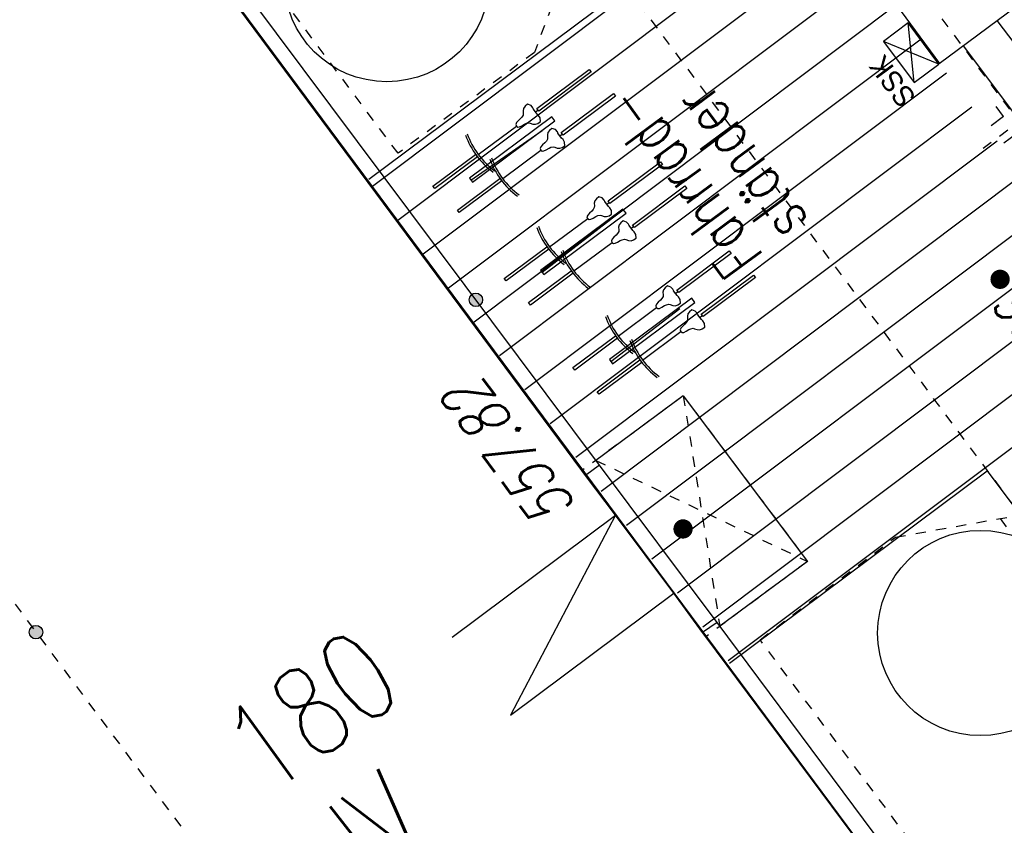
# Model space of a CAD drawing. Header units: metres. Extents: x 2 to 485, y 6 to 594.
# Tile 39 of 176: x 201.85 to 211.44, y 265.66 to 273.51. Entities that reach past the tile are written whole.
import ezdxf
from ezdxf.enums import TextEntityAlignment as Align

# ---------------------------------------------------------------- set-up
doc = ezdxf.new("R2010")
doc.units = ezdxf.units.M
doc.header["$LTSCALE"] = 0.0125
for name, pattern in [('237-14_Züricher Str._GL_3_RW_2014-11-28_bea$0$STRICHLINIE2', [9.525, 6.35, -3.175]), ('250', [0]), ('260241_A_bea$0$GESTRICHELTX2', [0.7, 0.5, -0.2]), ('260241_A_bea$0$PUNKTIERT', [0.2, 0, -0.2]), ('GESTRICHELT', [0.4, 0.2, -0.2])]:
    doc.linetypes.add(name, pattern=pattern)
for name, color, linetype in [('237-14_Züricher Str._GL_3_RW_2014-11-28_bea$0$_GRU_Regenwasser', 150, '237-14_Züricher Str._GL_3_RW_2014-11-28_bea$0$STRICHLINIE2'), ('260241_A_bea$0$B10_GEBAEUDE', 1, 'Continuous'), ('260241_A_bea$0$B13_GEB_ZUBEHOER', 12, 'Continuous'), ('260241_A_bea$0$B14_GEB_ZUB_GESTR', 12, 'Continuous'), ('260241_A_bea$0$B15_GEB_TXT', 12, 'Continuous'), ('260241_A_bea$0$B25_EINFASS_GEPKT', 7, '260241_A_bea$0$PUNKTIERT'), ('260241_A_bea$0$B34_ZUBEHOER_1', 6, 'Continuous'), ('260241_A_bea$0$B53_HAUPTHOEHEN', 4, 'Continuous'), ('260241_A_bea$0$B54_HOEHEN', 253, 'Continuous'), ('f_baum', 3, 'Continuous'), ('f_entwässerung', 170, 'Continuous'), ('f_fahrrad', 201, 'Continuous'), ('f_fahrradbügel', 152, 'Continuous'), ('f_feuerwehr', 10, 'Continuous'), ('f_schraff', 251, 'Continuous'), ('f_weg', 2, 'Continuous')]:
    doc.layers.add(name, color=color, linetype=linetype)
doc.styles.add('260241_A_bea$0$ROMANS', font='ROMANS')

# ---------------------------------------------------------------- blocks, each defined once
blk = doc.blocks.new('260241_A_bea$0$HOEHENPKT_ZENTR')
at = {"const_width": 0.75}
blk.add_lwpolyline([(-0.375, 0, 1), (0.375, 0, 1)], format="xyb", close=True, dxfattribs=at)
blk = doc.blocks.new('260241_A_bea$0$Hoehenpunkt_einfach')
at = {"lineweight": -2}
blk.add_hatch(color=256, dxfattribs=at).paths.add_polyline_path([(0, 0.105, -1), (0, -0.105, -1)], flags=0)
blk.add_circle((0, 0), 0.105, dxfattribs=at)

msp = doc.modelspace()

# ---------------------------------------------------------------- linework, layer by layer
at = {"layer": '237-14_Züricher Str._GL_3_RW_2014-11-28_bea$0$_GRU_Regenwasser', "ltscale": 0.05}
msp.add_line((211.2366, 272.2554), (213.9211, 274.2584), dxfattribs=at)
at = {"layer": '260241_A_bea$0$B10_GEBAEUDE', "color": 7, "linetype": 'Continuous'}
for p, q in [((207.3281, 269.1152), (201.5853, 276.8672)), ((207.3635, 269.0673), (207.3281, 269.1152)), ((207.6551, 268.6805), (207.3635, 269.0673)), ((208.2222, 267.92), (207.6551, 268.6805)), ((208.5032, 267.5387), (208.2222, 267.92)), ((208.5343, 267.4967), (208.5032, 267.5387)), ((216.6059, 256.6686), (208.5343, 267.4967))]:
    msp.add_line(p, q, dxfattribs=at)
at = {"layer": '260241_A_bea$0$B13_GEB_ZUBEHOER', "color": 7, "linetype": 'Continuous'}
for p, q in [((207.4985, 269.1683), (201.6115, 277.0493)), ((208.3161, 269.8443), (207.4642, 269.2147)), ((208.3161, 269.8443), (209.5262, 268.2306)), ((207.4985, 269.1683), (207.3635, 269.0673)), ((208.6455, 267.6353), (207.4985, 269.1683)), ((206.0644, 267.4944), (207.6551, 268.6805)), ((207.6551, 268.6805), (206.6315, 266.7338)), ((209.5262, 268.2306), (208.6716, 267.6)), ((206.6315, 266.7338), (208.2222, 267.92)), ((208.6455, 267.6353), (208.5032, 267.5387)), ((216.7755, 256.7223), (208.6455, 267.6353))]:
    msp.add_line(p, q, dxfattribs=at)
at = {"layer": '260241_A_bea$0$B14_GEB_ZUB_GESTR', "color": 7, "linetype": '260241_A_bea$0$GESTRICHELTX2'}
for p, q in [((199.7715, 270.5403), (242.0915, 213.8203)), ((208.3161, 269.8443), (208.6716, 267.6)), ((207.4642, 269.2147), (209.5262, 268.2306))]:
    msp.add_line(p, q, dxfattribs=at)
at = {"layer": '260241_A_bea$0$B25_EINFASS_GEPKT', "color": 7, "linetype": '260241_A_bea$0$PUNKTIERT', "ltscale": 0.5}
for p, q in [((213.5315, 269.9133), (205.9415, 280.0693)), ((205.5365, 272.2073), (201.6715, 277.3763)), ((207.4585, 274.7633), (206.8655, 273.1903)), ((206.8655, 273.1903), (205.5365, 272.2073)), ((208.3161, 269.8443), (207.3281, 269.1152)), ((208.3161, 269.8443), (209.5262, 268.2306)), ((210.3835, 268.4673), (211.9525, 268.7463)), ((211.4019, 268.6484), (216.6163, 261.6534)), ((209.0635, 267.4673), (210.3835, 268.4673)), ((209.5262, 268.2306), (208.5343, 267.4967)), ((214.8305, 259.7413), (209.0635, 267.4673))]:
    msp.add_line(p, q, dxfattribs=at)
at = {"layer": '260241_A_bea$0$B34_ZUBEHOER_1', "color": 252, "linetype": 'Continuous'}
for p, q in [((206.2465, 271.9453), (206.9415, 272.4303)), ((207.611, 271.5623), (206.9407, 271.0453)), ((207.6102, 270.1773), (208.2805, 270.6943))]:
    msp.add_line(p, q, dxfattribs=at)
at = {"layer": 'f_baum'}
for centre in [(205.4275, 273.9041), (211.2093, 267.5332)]:
    msp.add_circle(centre, 1, dxfattribs=at)
at = {"layer": 'f_entwässerung', "color": 170}
for p, q in [((210.5063, 273.4772), (210.2659, 273.2978)), ((210.8053, 273.0764), (210.5063, 273.4772)), ((210.5649, 272.897), (210.5063, 273.4772)), ((210.2659, 273.2978), (210.5649, 272.897)), ((210.8053, 273.0764), (210.2659, 273.2978)), ((210.5649, 272.897), (210.8053, 273.0764))]:
    msp.add_line(p, q, dxfattribs=at)
at = {"layer": 'f_fahrrad'}
for p, q in [((206.7602, 272.645), (206.7541, 272.6215)), ((206.7749, 272.665), (206.7602, 272.645)), ((206.7988, 272.6843), (206.7749, 272.665)), ((206.8321, 272.6717), (206.7988, 272.6843)), ((206.8513, 272.6504), (206.8321, 272.6717)), ((206.8597, 272.6318), (206.8513, 272.6504)), ((206.7307, 272.5446), (206.7071, 272.5231)), ((206.7443, 272.5597), (206.7307, 272.5446)), ((206.7548, 272.579), (206.7443, 272.5597)), ((206.7541, 272.6215), (206.7559, 272.5947)), ((206.7559, 272.5947), (206.7548, 272.579)), ((206.8913, 272.589), (206.8563, 272.6364)), ((206.8755, 272.6104), (206.8597, 272.6318)), ((206.8755, 272.6104), (206.8998, 272.6285)), ((206.8913, 272.589), (206.8755, 272.6104)), ((206.8755, 272.6104), (206.8755, 272.6104)), ((206.8755, 272.6104), (206.8755, 272.6104)), ((206.8755, 272.6104), (206.8755, 272.6104)), ((206.8755, 272.6104), (206.8755, 272.6104)), ((206.9066, 272.5756), (206.8913, 272.589)), ((206.9215, 272.551), (206.9066, 272.5756)), ((206.9237, 272.5154), (206.9215, 272.551)), ((206.3187, 272.195), (206.6903, 272.4722)), ((206.6904, 272.5058), (206.6834, 272.4891)), ((206.6834, 272.4891), (206.6894, 272.4728)), ((206.6894, 272.4728), (206.7032, 272.4623)), ((206.7071, 272.5231), (206.6904, 272.5058)), ((206.7032, 272.4623), (206.7213, 272.4641)), ((206.7213, 272.4641), (206.7427, 272.475)), ((206.7427, 272.475), (206.7702, 272.4912)), ((206.7702, 272.4912), (206.7886, 272.4998)), ((206.7886, 272.4998), (206.8101, 272.5042)), ((206.8101, 272.5042), (206.8255, 272.5007)), ((206.8255, 272.5007), (206.8506, 272.4911)), ((206.8506, 272.4911), (206.8748, 272.49)), ((206.8748, 272.49), (206.8982, 272.4982)), ((206.8982, 272.4982), (206.9237, 272.5154)), ((207.0361, 272.4499), (207.0122, 272.4306)), ((207.0695, 272.4374), (207.0361, 272.4499)), ((206.9975, 272.4107), (206.9915, 272.3872)), ((206.9915, 272.3872), (206.9932, 272.3604)), ((206.9932, 272.3604), (206.9921, 272.3447)), ((207.0122, 272.4306), (206.9975, 272.4107)), ((207.0886, 272.416), (207.0695, 272.4374)), ((207.097, 272.3975), (207.0886, 272.416)), ((207.1286, 272.3547), (207.0936, 272.4021)), ((207.1128, 272.3761), (207.097, 272.3975)), ((207.1128, 272.3761), (207.1371, 272.3942)), ((207.1286, 272.3547), (207.1128, 272.3761)), ((207.1128, 272.3761), (207.1128, 272.3761)), ((207.1128, 272.3761), (207.1128, 272.3761)), ((207.1128, 272.3761), (207.1128, 272.3761)), ((207.1128, 272.3761), (207.1128, 272.3761)), ((207.144, 272.3412), (207.1286, 272.3547)), ((206.9278, 272.2715), (206.9208, 272.2547)), ((206.9208, 272.2547), (206.9268, 272.2385)), ((206.9444, 272.2888), (206.9278, 272.2715)), ((206.968, 272.3103), (206.9444, 272.2888)), ((206.9816, 272.3254), (206.968, 272.3103)), ((206.98, 272.2407), (207.0075, 272.2569)), ((206.9921, 272.3447), (206.9816, 272.3254)), ((207.0075, 272.2569), (207.0259, 272.2655)), ((207.0259, 272.2655), (207.0475, 272.2699)), ((207.0475, 272.2699), (207.0628, 272.2663)), ((207.0628, 272.2663), (207.0879, 272.2568)), ((207.0879, 272.2568), (207.1122, 272.2557)), ((207.1122, 272.2557), (207.1356, 272.2639)), ((207.1356, 272.2639), (207.161, 272.2811)), ((207.1588, 272.3167), (207.144, 272.3412)), ((207.161, 272.2811), (207.1588, 272.3167)), ((206.556, 271.9606), (206.9276, 272.2379)), ((206.9268, 272.2385), (206.9405, 272.228)), ((206.9405, 272.228), (206.9586, 272.2298)), ((206.9586, 272.2298), (206.98, 272.2407)), ((207.4929, 271.7842), (207.4691, 271.7649)), ((207.5263, 271.7717), (207.4929, 271.7842)), ((207.449, 271.679), (207.4385, 271.6597)), ((207.4544, 271.745), (207.4483, 271.7215)), ((207.4483, 271.7215), (207.4501, 271.6947)), ((207.4501, 271.6947), (207.449, 271.679)), ((207.4691, 271.7649), (207.4544, 271.745)), ((207.5455, 271.7503), (207.5263, 271.7717)), ((207.5539, 271.7318), (207.5455, 271.7503)), ((207.5855, 271.689), (207.5505, 271.7364)), ((207.5697, 271.7104), (207.5539, 271.7318)), ((207.5697, 271.7104), (207.594, 271.7285)), ((207.5855, 271.689), (207.5697, 271.7104)), ((207.5697, 271.7104), (207.5697, 271.7104)), ((207.5697, 271.7104), (207.5697, 271.7104)), ((207.5697, 271.7104), (207.5697, 271.7104)), ((207.5697, 271.7104), (207.5697, 271.7104)), ((207.6008, 271.6755), (207.5855, 271.689)), ((207.3846, 271.6058), (207.3776, 271.589)), ((207.3776, 271.589), (207.3836, 271.5728)), ((207.4013, 271.6231), (207.3846, 271.6058)), ((207.4249, 271.6446), (207.4013, 271.6231)), ((207.4385, 271.6597), (207.4249, 271.6446)), ((207.4369, 271.575), (207.4644, 271.5912)), ((207.4644, 271.5912), (207.4828, 271.5998)), ((207.4828, 271.5998), (207.5043, 271.6042)), ((207.5043, 271.6042), (207.5197, 271.6006)), ((207.5197, 271.6006), (207.5448, 271.5911)), ((207.5448, 271.5911), (207.569, 271.59)), ((207.569, 271.59), (207.5924, 271.5982)), ((207.5924, 271.5982), (207.6179, 271.6154)), ((207.6157, 271.651), (207.6008, 271.6755)), ((207.6179, 271.6154), (207.6157, 271.651)), ((207.0129, 271.2949), (207.3845, 271.5722)), ((207.3836, 271.5728), (207.3974, 271.5623)), ((207.3974, 271.5623), (207.4155, 271.5641)), ((207.4155, 271.5641), (207.4369, 271.575)), ((207.6917, 271.5107), (207.6857, 271.4872)), ((207.6857, 271.4872), (207.6874, 271.4604)), ((207.7064, 271.5306), (207.6917, 271.5107)), ((207.7303, 271.5499), (207.7064, 271.5306)), ((207.7636, 271.5374), (207.7303, 271.5499)), ((207.7828, 271.516), (207.7636, 271.5374)), ((207.7912, 271.4974), (207.7828, 271.516)), ((207.8228, 271.4547), (207.7878, 271.5021)), ((207.807, 271.4761), (207.7912, 271.4974)), ((207.807, 271.4761), (207.8313, 271.4942)), ((207.6622, 271.4103), (207.6386, 271.3888)), ((207.6758, 271.4254), (207.6622, 271.4103)), ((207.6863, 271.4447), (207.6758, 271.4254)), ((207.6874, 271.4604), (207.6863, 271.4447)), ((207.8228, 271.4547), (207.807, 271.4761)), ((207.807, 271.4761), (207.807, 271.4761)), ((207.807, 271.4761), (207.807, 271.4761)), ((207.807, 271.4761), (207.807, 271.4761)), ((207.807, 271.4761), (207.807, 271.4761)), ((207.8382, 271.4412), (207.8228, 271.4547)), ((207.853, 271.4166), (207.8382, 271.4412)), ((207.8552, 271.3811), (207.853, 271.4166)), ((207.2502, 271.0606), (207.6218, 271.3378)), ((207.622, 271.3715), (207.615, 271.3547)), ((207.615, 271.3547), (207.6209, 271.3385)), ((207.6209, 271.3385), (207.6347, 271.328)), ((207.6386, 271.3888), (207.622, 271.3715)), ((207.6347, 271.328), (207.6528, 271.3298)), ((207.6528, 271.3298), (207.6742, 271.3407)), ((207.6742, 271.3407), (207.7017, 271.3569)), ((207.7017, 271.3569), (207.7201, 271.3655)), ((207.7201, 271.3655), (207.7417, 271.3699)), ((207.7417, 271.3699), (207.757, 271.3663)), ((207.757, 271.3663), (207.7821, 271.3568)), ((207.7821, 271.3568), (207.8064, 271.3557)), ((207.8064, 271.3557), (207.8297, 271.3639)), ((207.8297, 271.3639), (207.8552, 271.3811)), ((208.1624, 270.9162), (208.1386, 270.8969)), ((208.1958, 270.9037), (208.1624, 270.9162)), ((208.1239, 270.877), (208.1178, 270.8535)), ((208.1178, 270.8535), (208.1196, 270.8267)), ((208.1196, 270.8267), (208.1185, 270.811)), ((208.1386, 270.8969), (208.1239, 270.877)), ((208.215, 270.8823), (208.1958, 270.9037)), ((208.2234, 270.8638), (208.215, 270.8823)), ((208.255, 270.821), (208.22, 270.8684)), ((208.2392, 270.8424), (208.2234, 270.8638)), ((208.2392, 270.8424), (208.2635, 270.8605)), ((208.255, 270.821), (208.2392, 270.8424)), ((208.2392, 270.8424), (208.2392, 270.8424)), ((208.2392, 270.8424), (208.2392, 270.8424)), ((208.2392, 270.8424), (208.2392, 270.8424)), ((208.2392, 270.8424), (208.2392, 270.8424)), ((208.2703, 270.8075), (208.255, 270.821)), ((208.0541, 270.7378), (208.0471, 270.721)), ((208.0471, 270.721), (208.0531, 270.7048)), ((208.0708, 270.7551), (208.0541, 270.7378)), ((208.0944, 270.7766), (208.0708, 270.7551)), ((208.108, 270.7917), (208.0944, 270.7766)), ((208.1064, 270.707), (208.1339, 270.7232)), ((208.1185, 270.811), (208.108, 270.7917)), ((208.1339, 270.7232), (208.1523, 270.7318)), ((208.1523, 270.7318), (208.1738, 270.7362)), ((208.1738, 270.7362), (208.1892, 270.7326)), ((208.1892, 270.7326), (208.2143, 270.7231)), ((208.2143, 270.7231), (208.2385, 270.722)), ((208.2385, 270.722), (208.2619, 270.7302)), ((208.2619, 270.7302), (208.2874, 270.7474)), ((208.2852, 270.783), (208.2703, 270.8075)), ((208.2874, 270.7474), (208.2852, 270.783)), ((207.6824, 270.4269), (208.054, 270.7042)), ((208.0531, 270.7048), (208.0669, 270.6943)), ((208.0669, 270.6943), (208.085, 270.6961)), ((208.085, 270.6961), (208.1064, 270.707)), ((208.3612, 270.6427), (208.3552, 270.6192)), ((208.3759, 270.6626), (208.3612, 270.6427)), ((208.3998, 270.6819), (208.3759, 270.6626)), ((208.4331, 270.6694), (208.3998, 270.6819)), ((208.4523, 270.648), (208.4331, 270.6694)), ((208.4607, 270.6294), (208.4523, 270.648)), ((208.4923, 270.5867), (208.4573, 270.6341)), ((208.4765, 270.6081), (208.4607, 270.6294)), ((208.4765, 270.6081), (208.5008, 270.6262)), ((208.3317, 270.5423), (208.3081, 270.5208)), ((208.3453, 270.5574), (208.3317, 270.5423)), ((208.3558, 270.5767), (208.3453, 270.5574)), ((208.3552, 270.6192), (208.3569, 270.5924)), ((208.3569, 270.5924), (208.3558, 270.5767)), ((208.4923, 270.5867), (208.4765, 270.6081)), ((208.4765, 270.6081), (208.4765, 270.6081)), ((208.4765, 270.6081), (208.4765, 270.6081)), ((208.4765, 270.6081), (208.4765, 270.6081)), ((208.4765, 270.6081), (208.4765, 270.6081)), ((208.5077, 270.5732), (208.4923, 270.5867)), ((208.5225, 270.5486), (208.5077, 270.5732)), ((208.5247, 270.5131), (208.5225, 270.5486)), ((207.9197, 270.1926), (208.2913, 270.4698)), ((208.2915, 270.5035), (208.2845, 270.4867)), ((208.2845, 270.4867), (208.2904, 270.4705)), ((208.2904, 270.4705), (208.3042, 270.46)), ((208.3081, 270.5208), (208.2915, 270.5035)), ((208.3042, 270.46), (208.3223, 270.4618)), ((208.3223, 270.4618), (208.3437, 270.4727)), ((208.3437, 270.4727), (208.3712, 270.4889)), ((208.3712, 270.4889), (208.3896, 270.4975)), ((208.3896, 270.4975), (208.4112, 270.5019)), ((208.4112, 270.5019), (208.4265, 270.4983)), ((208.4265, 270.4983), (208.4516, 270.4888)), ((208.4516, 270.4888), (208.4759, 270.4877)), ((208.4759, 270.4877), (208.4992, 270.4959)), ((208.4992, 270.4959), (208.5247, 270.5131))]:
    msp.add_line(p, q, dxfattribs=at)
for points in [[(207.4179, 272.9992), (206.9074, 272.6183), (206.8895, 272.6423), (207.4, 273.0232)], [(207.6552, 272.7648), (207.1447, 272.3839), (207.1268, 272.408), (207.6373, 272.7889)], [(206.3103, 272.1728), (205.8951, 271.8629), (205.8771, 271.887), (206.2924, 272.1968)], [(208.1121, 272.0991), (207.6016, 271.7182), (207.5837, 271.7423), (208.0942, 272.1232)], [(206.5477, 271.9384), (206.1324, 271.6286), (206.1145, 271.6527), (206.5297, 271.9625)], [(208.3494, 271.8648), (207.8389, 271.4839), (207.821, 271.508), (208.3315, 271.8889)], [(207.0045, 271.2727), (206.5893, 270.9629), (206.5713, 270.987), (206.9866, 271.2968)], [(208.7816, 271.2311), (208.2711, 270.8502), (208.2532, 270.8743), (208.7637, 271.2552)], [(207.2419, 271.0384), (206.8266, 270.7286), (206.8087, 270.7526), (207.2239, 271.0625)], [(209.0189, 270.9968), (208.5084, 270.6159), (208.4905, 270.64), (209.001, 271.0209)], [(207.674, 270.4047), (207.2588, 270.0949), (207.2408, 270.119), (207.6561, 270.4288)], [(207.9114, 270.1704), (207.4961, 269.8606), (207.4782, 269.8846), (207.8934, 270.1945)]]:
    msp.add_lwpolyline(points, close=True, dxfattribs=at)
for centre, radius, start, end in [((206.9301, 272.6511), 0.7828, 199.85406, 233.26233), ((206.9301, 272.6511), 0.7628, 199.39784, 233.70883), ((207.1674, 272.4168), 0.7628, 199.39784, 233.70883), ((207.1674, 272.4168), 0.7828, 199.85406, 233.26233), ((207.6243, 271.7511), 0.7628, 199.39784, 233.70883), ((207.6243, 271.7511), 0.7828, 199.85406, 233.26233), ((207.8616, 271.5168), 0.7828, 199.85406, 233.26233), ((207.8616, 271.5168), 0.7628, 199.39784, 233.70883), ((208.2938, 270.8831), 0.7628, 199.39784, 233.70883), ((208.2938, 270.8831), 0.7828, 199.85406, 233.26233), ((208.5311, 270.6488), 0.7828, 199.85406, 233.26233), ((208.5311, 270.6488), 0.7628, 199.39784, 233.70883)]:
    msp.add_arc(centre, radius, start, end, dxfattribs=at)
at = {"layer": 'f_fahrradbügel', "linetype": '250'}
for p, q in [((207.0338, 272.5624), (206.2316, 271.9654)), ((207.0637, 272.5222), (207.0338, 272.5624)), ((206.2614, 271.9253), (207.0637, 272.5222)), ((206.2316, 271.9654), (206.2614, 271.9253)), ((207.728, 271.6623), (206.9258, 271.0653)), ((206.9556, 271.0252), (207.7579, 271.6222)), ((207.7579, 271.6222), (207.728, 271.6623)), ((206.9258, 271.0653), (206.9556, 271.0252)), ((208.3975, 270.7943), (207.5953, 270.1973)), ((207.6251, 270.1572), (208.4274, 270.7542)), ((208.4274, 270.7542), (208.3975, 270.7943)), ((207.5953, 270.1973), (207.6251, 270.1572))]:
    msp.add_line(p, q, dxfattribs=at)
at = {"layer": 'f_feuerwehr', "linetype": 'GESTRICHELT'}
msp.add_line((207.761, 273.8267), (237.303, 234.2421), dxfattribs=at)
at = {"layer": 'f_schraff', "linetype": 'Continuous'}
for p, q in [((209.4108, 274.9817), (205.2864, 271.8837)), ((209.655, 274.6488), (205.5341, 271.5535)), ((209.8991, 274.316), (205.7817, 271.2233)), ((210.1433, 273.9832), (206.0294, 270.8931)), ((210.3874, 273.6504), (206.2771, 270.5629)), ((212.1258, 272.5022), (211.3751, 273.5016)), ((210.6332, 273.3187), (206.5248, 270.2328)), ((211.795, 272.2553), (211.0443, 273.2548)), ((210.8801, 272.9879), (206.7725, 269.9026)), ((211.1269, 272.6572), (207.0201, 269.5724)), ((211.4367, 272.565), (211.364, 272.6625)), ((211.4367, 272.565), (211.3145, 272.4739)), ((211.562, 272.397), (211.4399, 272.3059)), ((211.3738, 272.3264), (207.2678, 269.2422)), ((211.6207, 271.9956), (207.5155, 268.912)), ((211.8676, 271.6648), (207.7632, 268.5819)), ((212.1145, 271.3341), (208.0109, 268.2517)), ((212.3613, 271.0033), (208.2585, 267.9215)), ((212.6082, 270.6725), (208.5062, 267.5913)), ((212.8551, 270.3417), (208.7539, 267.2612))]:
    msp.add_line(p, q, dxfattribs=at)
at = {"layer": 'f_weg'}
for p, q in [((195.3911, 294.0859), (210.8108, 273.0805)), ((201.5853, 276.8672), (210.9437, 264.2645)), ((213.6149, 275.1727), (210.8102, 273.0801)), ((205.2522, 271.9541), (207.7594, 273.8254)), ((208.7674, 267.2394), (211.2773, 269.112)), ((211.2772, 269.1121), (217.0377, 261.3941))]:
    msp.add_line(p, q, dxfattribs=at)

# ---------------------------------------------------------------- block references
at = {"layer": '260241_A_bea$0$B54_HOEHEN', "color": 252, "xscale": 0.125, "yscale": 0.125}
for p in [(211.4025, 270.9793), (208.3135, 268.5473)]:
    msp.add_blockref('260241_A_bea$0$HOEHENPKT_ZENTR', p, dxfattribs=at)
at = {"layer": '260241_A_bea$0$B54_HOEHEN', "color": 252, "xscale": 0.625, "yscale": 0.625, "zscale": 0.625}
for p in [(206.2951, 270.7793), (202.0087, 267.5419)]:
    msp.add_blockref('260241_A_bea$0$Hoehenpunkt_einfach', p, dxfattribs=at)

# ---------------------------------------------------------------- texts
at = {"layer": '260241_A_bea$0$B15_GEB_TXT', "color": 7, "style": '260241_A_bea$0$ROMANS', "width": 0.75}
for s, rotation, p in [('180', 35.928, (204.2623, 265.927)), ('IV', 38.07113, (205.3273, 265.084))]:
    msp.add_text(s, height=0.875, rotation=rotation, dxfattribs=at).set_placement(p)
at = {"layer": '260241_A_bea$0$B34_ZUBEHOER_1', "color": 252, "style": '260241_A_bea$0$ROMANS', "width": 0.75}
for s, p in [('ständer', (209.5485, 271.553)), ('Fahrrad-', (209.108, 271.2026))]:
    msp.add_text(s, height=0.45, rotation=126.31344, dxfattribs=at).set_placement(p)
at = {"layer": '260241_A_bea$0$B53_HAUPTHOEHEN', "color": 252, "style": '260241_A_bea$0$ROMANS', "oblique": 15.00004, "width": 0.75}
msp.add_text('557.66', height=0.45, rotation=126.64184, dxfattribs=at).set_placement((211.5449, 270.7879), align=Align.MIDDLE_RIGHT)
msp.add_text('557.82', height=0.45, rotation=126.64184, dxfattribs=at).set_placement((207.2847, 268.7715))
at = {"layer": 'f_entwässerung', "color": 170}
msp.add_text('SSK', height=0.2, rotation=126.72759, dxfattribs=at).set_placement((210.5923, 272.7518))

doc.saveas('drawing.dxf')
